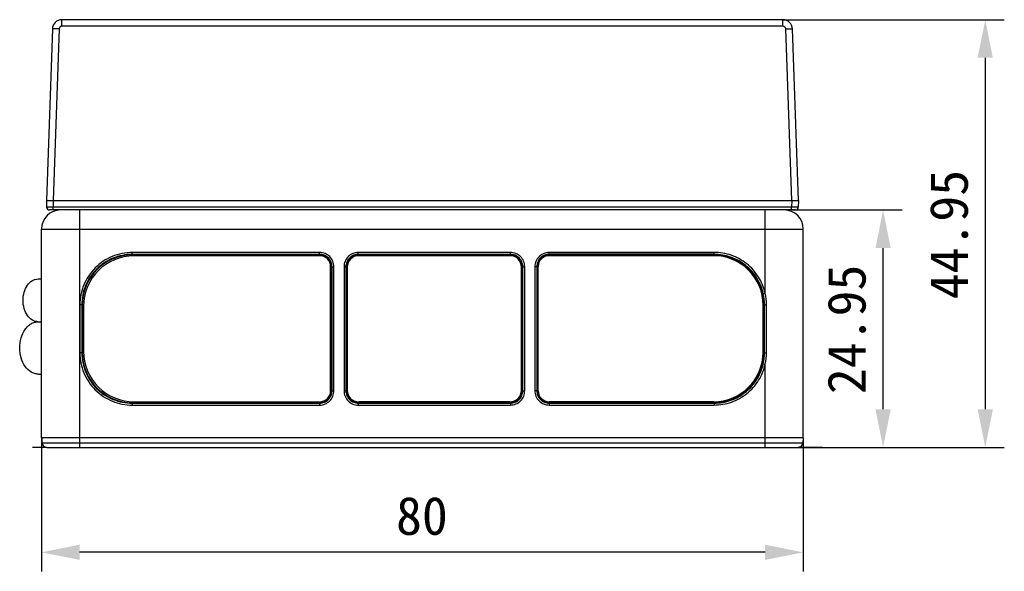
# Model space of a CAD drawing. Header units: millimetres. Extents: x 773 to 1664, y 340 to 970.
# Tile 15 of 60: x 1066 to 1169, y 637 to 695. Entities that reach past the tile are written whole.
import ezdxf

# ---------------------------------------------------------------- set-up
doc = ezdxf.new("R2010")
doc.units = ezdxf.units.MM
doc.header["$LTSCALE"] = 46.2
doc.header["$PDMODE"] = 3
doc.header["$PDSIZE"] = 0.3
doc.layers.get('0').update_dxf_attribs({"linetype": 'CONTINUOUS'})
doc.layers.get('Defpoints').update_dxf_attribs({"linetype": 'CONTINUOUS'})
doc.styles.get("Standard").update_dxf_attribs({"font": 'simfang.ttf'})
doc.dimstyles.new('DIMSTYLE_1', dxfattribs={"dimtxt": 4, "dimasz": 4, "dimexe": 2, "dimexo": 0, "dimgap": 0.5, "dimtad": 1, "dimdsep": 46, "dimtxsty": 'Standard', "dimblk": '_FILLED', "dimblk1": '_FILLED', "dimblk2": '_FILLED', "dimcen": 0.09, "dimazin": 2, "dimtp": 0.3, "dimtm": 0.3, "dimtfac": 1, "dimtofl": 0, "dimtmove": 0, "dimatfit": 3, "dimldrblk": '_FILLED', "dimfxl": 1, "dimtolj": 1, "dimarcsym": 0})
doc.dimstyles.new('DIMSTYLE_2', dxfattribs={"dimtxt": 4, "dimasz": 4, "dimexe": 2, "dimexo": 0, "dimgap": 0.5, "dimtad": 1, "dimdsep": 46, "dimtxsty": 'Standard', "dimblk": '_FILLED', "dimblk1": '_FILLED', "dimblk2": '_FILLED', "dimcen": 0.09, "dimazin": 2, "dimtp": 0.2, "dimtm": 0.2, "dimtfac": 1, "dimtofl": 0, "dimtmove": 0, "dimatfit": 3, "dimldrblk": '_FILLED', "dimfxl": 1, "dimtolj": 1, "dimarcsym": 0})

# ---------------------------------------------------------------- blocks, each defined once
blk = doc.blocks.new('_FILLED')
at = {"color": 0, "linetype": 'ByBlock'}
blk.add_solid([(0, 0), (-1, 0.2), (-1, -0.2)], dxfattribs=at)
blk = doc.blocks.new('*D1')
at = {"color": 0, "linetype": 'Continuous', "lineweight": -2, "transparency": 16777216}
for p, q in [((1067.86, 651.14), (1067.86, 637.11)), ((1147.86, 651.14), (1147.86, 637.11)), ((1143.86, 639.11), (1071.86, 639.11))]:
    blk.add_line(p, q, dxfattribs=at)
at = {"layer": 'Defpoints', "color": 0, "linetype": 'Continuous', "transparency": 16777216}
for p in [(1067.86, 651.14), (1147.86, 651.14), (1067.86, 639.11)]:
    blk.add_point(p, dxfattribs=at)
at = {"color": 0, "linetype": 'Continuous', "lineweight": -2, "transparency": 16777216, "xscale": 4, "yscale": 4, "zscale": 4, "rotation": 180}
blk.add_blockref('_FILLED', (1067.86, 639.11), dxfattribs=at)
at = {"color": 0, "linetype": 'Continuous', "lineweight": -2, "transparency": 16777216, "xscale": 4, "yscale": 4, "zscale": 4}
blk.add_blockref('_FILLED', (1147.86, 639.11), dxfattribs=at)
at = {"color": 0, "linetype": 'Continuous', "transparency": 16777216, "insert": (1107.81, 644.95), "char_height": 4, "attachment_point": 2, "line_spacing_factor": 0.9}
blk.add_mtext('\\A1;80', dxfattribs=at)
blk = doc.blocks.new('*D2')
at = {"color": 0, "linetype": 'Continuous', "lineweight": -2, "transparency": 16777216}
for p, q in [((1146.63, 675.09), (1158.25, 675.09)), ((1156.25, 654.14), (1156.25, 671.09)), ((1071.86, 650.14), (1158.25, 650.14))]:
    blk.add_line(p, q, dxfattribs=at)
at = {"layer": 'Defpoints', "color": 0, "linetype": 'Continuous', "transparency": 16777216}
for p in [(1146.63, 675.09), (1156.25, 675.09), (1071.86, 650.14)]:
    blk.add_point(p, dxfattribs=at)
at = {"color": 0, "linetype": 'Continuous', "lineweight": -2, "transparency": 16777216, "xscale": 4, "yscale": 4, "zscale": 4}
for p, rotation in [((1156.25, 675.09), 90), ((1156.25, 650.14), 270)]:
    blk.add_blockref('_FILLED', p, dxfattribs=dict(at, rotation=rotation))
at = {"color": 0, "linetype": 'Continuous', "transparency": 16777216, "insert": (1150.41, 662.54), "char_height": 4, "attachment_point": 2, "rotation": 90, "line_spacing_factor": 0.9}
blk.add_mtext('\\A1;24.95', dxfattribs=at)
blk = doc.blocks.new('*D3')
at = {"color": 0, "linetype": 'Continuous', "lineweight": -2, "transparency": 16777216}
for p, q in [((1145.73, 695.09), (1168.98, 695.09)), ((1166.98, 691.09), (1166.98, 654.14)), ((1076.3, 650.14), (1168.98, 650.14))]:
    blk.add_line(p, q, dxfattribs=at)
at = {"layer": 'Defpoints', "color": 0, "linetype": 'Continuous', "transparency": 16777216}
for p in [(1145.73, 695.09), (1076.3, 650.14), (1166.98, 650.14)]:
    blk.add_point(p, dxfattribs=at)
at = {"color": 0, "linetype": 'Continuous', "lineweight": -2, "transparency": 16777216, "xscale": 4, "yscale": 4, "zscale": 4}
for p, rotation in [((1166.98, 695.09), 90), ((1166.98, 650.14), 270)]:
    blk.add_blockref('_FILLED', p, dxfattribs=dict(at, rotation=rotation))
at = {"color": 0, "linetype": 'Continuous', "transparency": 16777216, "insert": (1161.15, 672.5), "char_height": 4, "attachment_point": 2, "rotation": 90, "line_spacing_factor": 0.9}
blk.add_mtext('\\A1;44.95', dxfattribs=at)

msp = doc.modelspace()

# ---------------------------------------------------------------- linework, layer by layer
at = {"linetype": 'Continuous'}
for p, q in [((1069.993, 694.397), (1069.993, 695.091)), ((1145.734, 695.091), (1069.993, 695.091)), ((1145.734, 694.397), (1145.734, 695.091)), ((1068.993, 694.126), (1068.364, 676.091)), ((1069.701, 694.126), (1069.071, 676.091)), ((1145.734, 694.397), (1069.993, 694.397)), ((1146.656, 676.091), (1146.027, 694.126)), ((1147.364, 676.091), (1146.734, 694.126)), ((1068.364, 676.091), (1068.388, 675.381)), ((1068.364, 676.091), (1147.364, 676.091)), ((1069.071, 676.091), (1069.096, 675.381)), ((1069.096, 675.091), (1069.096, 675.381)), ((1146.632, 675.381), (1069.096, 675.381)), ((1146.656, 676.091), (1146.632, 675.381)), ((1146.632, 675.091), (1146.632, 675.381)), ((1147.364, 676.091), (1147.339, 675.381)), ((1147.039, 675.091), (1068.688, 675.091)), ((1071.864, 650.141), (1071.864, 675.091)), ((1143.864, 666.335), (1143.864, 675.091)), ((1067.864, 651.141), (1067.864, 673.091)), ((1067.864, 673.091), (1147.864, 673.091)), ((1147.864, 651.141), (1147.864, 673.091)), ((1097.067, 670.626), (1077.386, 670.624)), ((1077.386, 670.424), (1077.386, 670.624)), ((1097.067, 670.426), (1077.386, 670.424)), ((1077.386, 670.424), (1077.431, 670.379)), ((1097.023, 670.381), (1077.431, 670.379)), ((1097.072, 670.281), (1077.575, 670.279)), ((1097.067, 670.426), (1097.023, 670.381)), ((1097.067, 670.426), (1097.067, 670.626)), ((1117.107, 670.628), (1101.127, 670.626)), ((1101.127, 670.427), (1101.127, 670.626)), ((1117.107, 670.428), (1101.127, 670.427)), ((1101.127, 670.427), (1101.171, 670.382)), ((1117.061, 670.284), (1101.17, 670.282)), ((1117.062, 670.384), (1101.171, 670.382)), ((1117.107, 670.428), (1117.062, 670.384)), ((1117.107, 670.428), (1117.107, 670.628)), ((1138.451, 670.286), (1121.168, 670.284)), ((1138.498, 670.631), (1121.174, 670.629)), ((1121.174, 670.429), (1121.174, 670.629)), ((1138.498, 670.431), (1121.174, 670.429)), ((1121.174, 670.429), (1121.218, 670.384)), ((1138.453, 670.386), (1121.218, 670.384)), ((1138.453, 670.386), (1138.498, 670.431)), ((1138.498, 670.431), (1138.498, 670.631)), ((1098.222, 656.079), (1098.222, 669.132)), ((1098.367, 669.126), (1098.322, 669.082)), ((1098.367, 656.084), (1098.367, 669.126)), ((1098.367, 669.126), (1098.567, 669.126)), ((1098.567, 656.084), (1098.567, 669.126)), ((1099.627, 669.127), (1099.627, 656.084)), ((1099.827, 669.127), (1099.627, 669.127)), ((1099.827, 669.127), (1099.827, 656.084)), ((1099.827, 669.127), (1099.872, 669.082)), ((1118.406, 669.129), (1118.362, 669.084)), ((1118.408, 656.086), (1118.406, 669.129)), ((1118.406, 669.129), (1118.606, 669.129)), ((1118.608, 656.087), (1118.606, 669.129)), ((1119.674, 669.129), (1119.674, 656.09)), ((1119.874, 669.129), (1119.674, 669.129)), ((1119.874, 669.129), (1119.874, 656.09)), ((1119.874, 669.129), (1119.919, 669.085)), ((1120.019, 656.084), (1120.019, 669.135)), ((1098.322, 656.129), (1098.322, 669.082)), ((1099.872, 669.082), (1099.872, 656.129)), ((1099.97, 669.082), (1099.972, 656.13)), ((1118.263, 656.132), (1118.261, 669.084)), ((1118.363, 656.131), (1118.362, 669.084)), ((1119.919, 656.134), (1119.919, 669.085)), ((1067.506, 667.841), (1067.864, 667.841)), ((1143.669, 666.291), (1143.864, 666.335)), ((1071.889, 665.125), (1071.889, 660.08)), ((1072.089, 665.125), (1071.889, 665.125)), ((1072.089, 665.125), (1072.089, 660.08)), ((1072.089, 665.125), (1072.134, 665.081)), ((1072.134, 665.081), (1072.134, 660.125)), ((1072.276, 664.979), (1072.276, 660.227)), ((1143.652, 660.135), (1143.652, 665.086)), ((1143.752, 665.088), (1143.797, 665.133)), ((1143.752, 665.088), (1143.752, 660.133)), ((1143.797, 665.133), (1144.003, 665.133)), ((1143.797, 660.088), (1143.797, 665.133)), ((1144.003, 660.088), (1144.003, 665.133)), ((1067.507, 663.341), (1067.864, 663.341)), ((1072.089, 660.08), (1071.889, 660.08)), ((1072.089, 660.08), (1072.134, 660.125)), ((1143.797, 660.088), (1143.752, 660.133)), ((1143.797, 660.088), (1144.003, 660.088)), ((1143.669, 658.93), (1143.864, 658.887)), ((1143.864, 650.141), (1143.864, 658.887)), ((1067.508, 657.841), (1067.864, 657.841)), ((1098.367, 656.084), (1098.322, 656.129)), ((1098.367, 656.084), (1098.567, 656.084)), ((1099.827, 656.084), (1099.627, 656.084)), ((1099.827, 656.084), (1099.872, 656.129)), ((1118.408, 656.086), (1118.363, 656.131)), ((1118.408, 656.086), (1118.608, 656.087)), ((1119.874, 656.09), (1119.674, 656.09)), ((1119.874, 656.09), (1119.919, 656.134)), ((1077.388, 654.782), (1077.432, 654.827)), ((1077.388, 654.782), (1097.067, 654.784)), ((1077.388, 654.782), (1077.388, 654.582)), ((1097.023, 654.829), (1077.432, 654.827)), ((1077.576, 654.927), (1097.073, 654.929)), ((1097.067, 654.784), (1097.023, 654.829)), ((1097.067, 654.784), (1097.068, 654.584)), ((1101.127, 654.785), (1101.172, 654.83)), ((1101.127, 654.785), (1117.109, 654.787)), ((1101.127, 654.785), (1101.127, 654.585)), ((1117.063, 654.932), (1101.172, 654.93)), ((1117.064, 654.831), (1101.172, 654.83)), ((1117.109, 654.787), (1117.064, 654.831)), ((1117.109, 654.787), (1117.109, 654.587)), ((1138.452, 654.935), (1121.169, 654.935)), ((1121.174, 654.79), (1121.218, 654.835)), ((1121.174, 654.79), (1121.174, 654.59)), ((1121.174, 654.79), (1138.498, 654.79)), ((1138.454, 654.835), (1121.218, 654.835)), ((1138.454, 654.835), (1138.498, 654.79)), ((1138.498, 654.79), (1138.498, 654.59)), ((1077.388, 654.582), (1097.068, 654.584)), ((1101.127, 654.585), (1117.109, 654.587)), ((1121.174, 654.59), (1138.498, 654.59)), ((1147.864, 651.141), (1067.864, 651.141)), ((1067.888, 651.141), (1067.901, 650.628)), ((1067.901, 650.628), (1147.826, 650.628)), ((1147.84, 651.141), (1147.826, 650.628)), ((1068.401, 650.141), (1066.926, 650.141)), ((1068.401, 650.141), (1147.327, 650.141)), ((1149.874, 650.141), (1147.327, 650.141))]:
    msp.add_line(p, q, dxfattribs=at)
for centre, radius, start, end in [((1069.993, 694.091), 1, 90, 178), ((1145.734, 694.091), 1, 2, 90), ((1068.688, 675.391), 0.3, 182, 270), ((1147.039, 675.391), 0.3, 270, 358), ((1069.864, 673.091), 2, 90, 180), ((1145.864, 673.091), 2, 0, 90), ((1077.576, 664.979), 5.3, 90.00695, 180), ((1097.073, 669.132), 1.149, 359.99188, 90.01508), ((1101.17, 669.082), 1.2, 90.00695, 180.00695), ((1117.061, 669.084), 1.2, 0.00695, 90.00695), ((1121.168, 669.135), 1.149, 89.99884, 180.00812), ((1138.452, 665.086), 5.2, 0, 90.00695), ((1138.48, 665.132), 5.317, 0.01379, 12.59441), ((1138.747, 665.13), 5.257, 0.02685, 13.24246), ((1077.576, 660.227), 5.3, 180, 270.00695), ((1138.452, 660.135), 5.2, 270, 0), ((1138.497, 660.088), 5.3, 347.38523, 0.00657), ((1138.763, 660.089), 5.241, 346.73724, 359.99345), ((1097.073, 656.079), 1.149, 269.99884, 0.00812), ((1101.172, 656.13), 1.2, 180.00695, 270.00695), ((1117.063, 656.132), 1.2, 270.00695, 0.00695), ((1121.168, 656.084), 1.149, 179.99188, 270.00812), ((1068.401, 650.641), 0.5, 181.5, 270), ((1147.327, 650.641), 0.5, 270, 358.5)]:
    msp.add_arc(centre, radius, start, end, dxfattribs=at)
for centre, major_axis, ratio, start_param, end_param in [((1077.435, 665.077), (3.75, -3.75), 0.9993151, 2.3565978, 3.9265875), ((1097.022, 669.081), (-0.92, -0.92), 0.9993149, 2.3564765, 3.9267089), ((1101.172, 669.081), (0.92, -0.92), 0.9993151, 2.3565978, 3.9265875), ((1117.061, 669.083), (-0.92, -0.92), 0.999315, 2.3565371, 3.9266482), ((1121.219, 669.084), (0.92, -0.92), 0.9993151, 2.3565978, 3.9265875), ((1138.45, 665.085), (3.75, 3.75), 0.9993149, -0.7851162, 0.7851162), ((1077.435, 660.128), (3.75, 3.75), 0.9993149, 2.3564765, 3.9267089), ((1138.45, 660.136), (-3.75, 3.75), 0.999315, 2.3565371, 3.9266482), ((1097.022, 656.129), (-0.92, 0.92), 0.9993151, 2.3565978, 3.9265875), ((1101.172, 656.13), (0.92, 0.92), 0.9993149, 2.3564765, 3.9267089), ((1117.063, 656.132), (-0.92, 0.92), 0.999315, 2.3565371, 3.9266482), ((1121.219, 656.135), (0.92, 0.92), 0.999315, 2.3565371, 3.9266482)]:
    msp.add_ellipse(centre, major_axis=major_axis, ratio=ratio, start_param=start_param, end_param=end_param, dxfattribs=at)
for points, knots in [([(1069.701, 694.126), (1069.61, 694.129), (1069.48, 694.133), (1069.313, 694.136), (1069.207, 694.137), (1069.12, 694.136), (1069.061, 694.135), (1069.026, 694.133), (1069.009, 694.131), (1069, 694.129), (1068.993, 694.128), (1068.993, 694.126)], [0, 0, 0, 0, 0.3819558, 0.5544482, 0.7056415, 0.8298396, 0.9222044, 0.9553455, 0.979338, 0.9940971, 1, 1, 1, 1]), ([(1069.993, 694.397), (1069.921, 694.396), (1069.773, 694.341), (1069.707, 694.197), (1069.701, 694.126)], [0, 0, 0, 0, 0.500104, 1, 1, 1, 1]), ([(1146.027, 694.126), (1146.02, 694.197), (1145.954, 694.341), (1145.806, 694.396), (1145.734, 694.397)], [0, 0, 0, 0, 0.499896, 1, 1, 1, 1]), ([(1146.027, 694.126), (1146.117, 694.129), (1146.248, 694.133), (1146.414, 694.136), (1146.52, 694.137), (1146.607, 694.136), (1146.666, 694.135), (1146.701, 694.133), (1146.718, 694.131), (1146.727, 694.129), (1146.734, 694.128), (1146.734, 694.126)], [0, 0, 0, 0, 0.3819549, 0.5544472, 0.7056404, 0.8298385, 0.9222035, 0.9553449, 0.9793376, 0.9940969, 1, 1, 1, 1]), ([(1069.096, 675.381), (1069.05, 675.38), (1068.959, 675.379), (1068.828, 675.378), (1068.708, 675.377), (1068.602, 675.377), (1068.525, 675.377), (1068.474, 675.377), (1068.444, 675.378), (1068.422, 675.378), (1068.403, 675.378), (1068.395, 675.38), (1068.388, 675.38), (1068.388, 675.381)], [0, 0, 0, 0, 0.1948333, 0.3825156, 0.5552534, 0.7066709, 0.8310273, 0.8814687, 0.9234564, 0.9565536, 0.9804274, 0.9949239, 1, 1, 1, 1]), ([(1147.339, 675.381), (1147.339, 675.38), (1147.332, 675.38), (1147.324, 675.378), (1147.306, 675.378), (1147.283, 675.378), (1147.253, 675.377), (1147.202, 675.377), (1147.125, 675.377), (1147.019, 675.377), (1146.899, 675.378), (1146.768, 675.379), (1146.678, 675.38), (1146.632, 675.381)], [0, 0, 0, 0, 0.0050706, 0.019555, 0.0434156, 0.0764948, 0.1184506, 0.1688651, 0.2931864, 0.4445844, 0.6173626, 0.805133, 1, 1, 1, 1]), ([(1077.386, 670.624), (1076.67, 670.624), (1075.222, 670.336), (1073.391, 669.108), (1072.172, 667.278), (1071.889, 665.835), (1071.889, 665.125)], [0, 0, 0, 0, 0.2503361, 0.5009426, 0.7519394, 1, 1, 1, 1]), ([(1077.386, 670.424), (1076.696, 670.424), (1075.301, 670.147), (1073.536, 668.963), (1072.362, 667.199), (1072.089, 665.809), (1072.089, 665.125)], [0, 0, 0, 0, 0.2503379, 0.5009426, 0.7519376, 1, 1, 1, 1]), ([(1098.567, 669.126), (1098.567, 669.322), (1098.488, 669.718), (1098.152, 670.219), (1097.651, 670.549), (1097.259, 670.626), (1097.067, 670.626)], [0, 0, 0, 0, 0.2506291, 0.5020401, 0.7547008, 1, 1, 1, 1]), ([(1098.367, 669.126), (1098.367, 669.296), (1098.299, 669.639), (1098.007, 670.074), (1097.573, 670.36), (1097.233, 670.426), (1097.067, 670.426)], [0, 0, 0, 0, 0.2506365, 0.50204, 0.7546934, 1, 1, 1, 1]), ([(1101.127, 670.626), (1100.931, 670.626), (1100.535, 670.548), (1100.034, 670.211), (1099.704, 669.711), (1099.627, 669.318), (1099.627, 669.127)], [0, 0, 0, 0, 0.2506291, 0.5020397, 0.7546997, 1, 1, 1, 1]), ([(1101.127, 670.427), (1100.957, 670.427), (1100.614, 670.358), (1100.18, 670.067), (1099.894, 669.633), (1099.827, 669.293), (1099.827, 669.127)], [0, 0, 0, 0, 0.2506365, 0.5020396, 0.7546923, 1, 1, 1, 1]), ([(1118.606, 669.129), (1118.606, 669.325), (1118.528, 669.72), (1118.191, 670.222), (1117.69, 670.552), (1117.298, 670.628), (1117.107, 670.628)], [0, 0, 0, 0, 0.2506291, 0.5020399, 0.7547003, 1, 1, 1, 1]), ([(1118.406, 669.129), (1118.406, 669.299), (1118.338, 669.642), (1118.047, 670.076), (1117.613, 670.362), (1117.273, 670.429), (1117.107, 670.428)], [0, 0, 0, 0, 0.2506365, 0.5020398, 0.7546929, 1, 1, 1, 1]), ([(1121.174, 670.629), (1120.978, 670.629), (1120.582, 670.55), (1120.081, 670.214), (1119.751, 669.713), (1119.674, 669.321), (1119.674, 669.129)], [0, 0, 0, 0, 0.2506533, 0.5020264, 0.754694, 1, 1, 1, 1]), ([(1121.174, 670.429), (1121.004, 670.429), (1120.661, 670.361), (1120.226, 670.069), (1119.941, 669.635), (1119.874, 669.295), (1119.874, 669.129)], [0, 0, 0, 0, 0.2506607, 0.5020263, 0.7546866, 1, 1, 1, 1]), ([(1143.864, 666.335), (1143.729, 666.936), (1143.25, 668.104), (1141.994, 669.514), (1140.346, 670.423), (1139.108, 670.631), (1138.498, 670.631)], [0, 0, 0, 0, 0.2503735, 0.5010592, 0.7524049, 1, 1, 1, 1]), ([(1143.669, 666.291), (1143.539, 666.871), (1143.078, 667.996), (1141.867, 669.355), (1140.279, 670.23), (1139.086, 670.431), (1138.498, 670.431)], [0, 0, 0, 0, 0.2503737, 0.5010575, 0.7524024, 1, 1, 1, 1]), ([(1067.507, 663.341), (1067.402, 663.341), (1067.189, 663.371), (1066.772, 663.553), (1066.323, 664.001), (1065.991, 664.738), (1065.875, 665.59), (1065.991, 666.442), (1066.321, 667.18), (1066.771, 667.629), (1067.187, 667.811), (1067.401, 667.841), (1067.505, 667.841)], [0, 0, 0, 0, 0.0517777, 0.1054704, 0.2228128, 0.3562308, 0.499941, 0.6436677, 0.777125, 0.8945152, 0.9481996, 1, 1, 1, 1]), ([(1067.509, 657.841), (1067.381, 657.841), (1067.12, 657.878), (1066.611, 658.1), (1066.062, 658.649), (1065.657, 659.549), (1065.516, 660.59), (1065.656, 661.63), (1066.005, 662.406), (1066.409, 662.881), (1066.747, 663.142), (1067.118, 663.304), (1067.379, 663.341), (1067.507, 663.341)], [0, 0, 0, 0, 0.0517596, 0.1053954, 0.2226738, 0.3560019, 0.4996118, 0.6432338, 0.7766015, 0.8376229, 0.8945788, 0.9482489, 1, 1, 1, 1]), ([(1071.889, 660.08), (1071.889, 659.364), (1072.176, 657.915), (1073.405, 656.084), (1075.235, 654.865), (1076.678, 654.582), (1077.388, 654.582)], [0, 0, 0, 0, 0.2503362, 0.5009428, 0.7519399, 1, 1, 1, 1]), ([(1072.089, 660.08), (1072.089, 659.39), (1072.366, 657.994), (1073.549, 656.229), (1075.314, 655.055), (1076.704, 654.782), (1077.388, 654.782)], [0, 0, 0, 0, 0.250338, 0.5009428, 0.7519381, 1, 1, 1, 1]), ([(1138.498, 654.79), (1139.093, 654.79), (1140.291, 654.994), (1141.881, 655.878), (1143.083, 657.236), (1143.54, 658.356), (1143.669, 658.93)], [0, 0, 0, 0, 0.2503135, 0.501031, 0.7522833, 1, 1, 1, 1]), ([(1138.498, 654.59), (1139.115, 654.59), (1140.359, 654.802), (1142.009, 655.719), (1143.256, 657.128), (1143.73, 658.291), (1143.864, 658.887)], [0, 0, 0, 0, 0.2503109, 0.5010293, 0.7522835, 1, 1, 1, 1]), ([(1097.067, 654.784), (1097.237, 654.784), (1097.58, 654.853), (1098.015, 655.144), (1098.3, 655.578), (1098.367, 655.918), (1098.367, 656.084)], [0, 0, 0, 0, 0.2506365, 0.5020396, 0.7546923, 1, 1, 1, 1]), ([(1097.068, 654.584), (1097.263, 654.584), (1097.659, 654.663), (1098.16, 655), (1098.49, 655.5), (1098.567, 655.893), (1098.567, 656.084)], [0, 0, 0, 0, 0.2506291, 0.5020397, 0.7546997, 1, 1, 1, 1]), ([(1099.627, 656.084), (1099.627, 655.889), (1099.706, 655.493), (1100.042, 654.992), (1100.543, 654.662), (1100.936, 654.585), (1101.127, 654.585)], [0, 0, 0, 0, 0.2506291, 0.5020401, 0.7547008, 1, 1, 1, 1]), ([(1099.827, 656.084), (1099.827, 655.915), (1099.895, 655.572), (1100.187, 655.137), (1100.621, 654.851), (1100.961, 654.785), (1101.127, 654.785)], [0, 0, 0, 0, 0.2506365, 0.50204, 0.7546934, 1, 1, 1, 1]), ([(1117.109, 654.587), (1117.304, 654.587), (1117.7, 654.666), (1118.201, 655.002), (1118.531, 655.503), (1118.608, 655.895), (1118.608, 656.087)], [0, 0, 0, 0, 0.2506291, 0.5020399, 0.7547003, 1, 1, 1, 1]), ([(1117.109, 654.787), (1117.278, 654.787), (1117.621, 654.855), (1118.056, 655.147), (1118.342, 655.581), (1118.408, 655.921), (1118.408, 656.086)], [0, 0, 0, 0, 0.2506365, 0.5020398, 0.7546929, 1, 1, 1, 1]), ([(1119.674, 656.09), (1119.674, 655.894), (1119.753, 655.498), (1120.089, 654.997), (1120.59, 654.667), (1120.982, 654.59), (1121.174, 654.59)], [0, 0, 0, 0, 0.2506533, 0.5020266, 0.7546945, 1, 1, 1, 1]), ([(1119.874, 656.09), (1119.874, 655.92), (1119.942, 655.577), (1120.234, 655.142), (1120.668, 654.856), (1121.008, 654.79), (1121.174, 654.79)], [0, 0, 0, 0, 0.2506607, 0.5020265, 0.7546871, 1, 1, 1, 1])]:
    msp.add_open_spline(points, degree=3, knots=knots, dxfattribs=at)

# ---------------------------------------------------------------- dimensions: what is measured, and where the dimension line sits
for base, p1, p2, angle, dimstyle, picture, middle in [((1166.98, 650.141), (1145.734, 695.091), (1076.301, 650.141), 270, 'DIMSTYLE_1', '*D3', (1166.98, 672.495)), ((1156.245, 675.091), (1071.864, 650.141), (1146.632, 675.091), 90, 'DIMSTYLE_2', '*D2', (1156.245, 662.542)), ((1067.864, 639.113), (1147.864, 651.141), (1067.864, 651.141), 180, 'DIMSTYLE_1', '*D1', (1107.805, 639.113))]:
    dim = msp.add_linear_dim(base=base, p1=p1, p2=p2, angle=angle, dimstyle=dimstyle, dxfattribs=at)
    dim.commit()
    dim.dimension.update_dxf_attribs({"geometry": picture, "text_midpoint": middle, "dimtype": 160})

doc.saveas('drawing.dxf')
